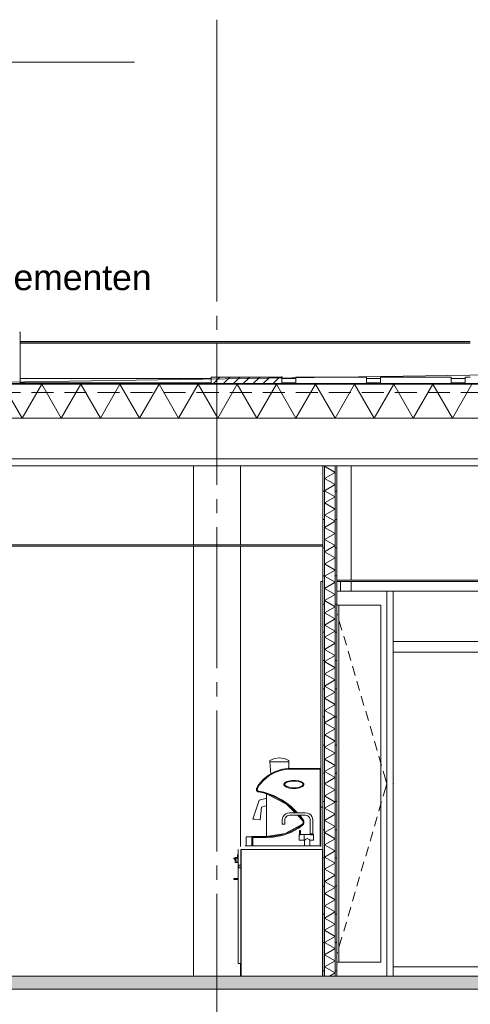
# Model space of a CAD drawing. Header units: millimetres. Extents: x 10 to 831, y -9 to 584.
# Tile 28 of 40: x 175 to 207, y 450 to 520. Entities that reach past the tile are written whole.
import ezdxf
from ezdxf.xclip import XClip

# ---------------------------------------------------------------- set-up
doc = ezdxf.new("R2010")
doc.units = ezdxf.units.MM
doc.header["$MEASUREMENT"] = 0
doc.header["$XCLIPFRAME"] = 0
doc.linetypes.add('B0204', pattern=[13, 10, -1, 1, -1])
doc.linetypes.add('B0701', pattern=[2.3412, 1.56, -0.7812])
for name, color, linetype in [('21 Buitenwanden', 7, 'Continuous'), ('22 NC Binnenwanden', 7, 'Continuous'), ('22 NC Binnenwanden Doorsnede-arcering', 7, 'Continuous'), ('22 NC Binnenwanden Laagscheidingslijnen', 7, 'Continuous'), ('23 Vloeren Doorsnede-arcering', 7, 'Continuous'), ('23 Vloeren Laagscheidingslijnen', 7, 'Continuous'), ('27 Daken', 7, 'Continuous'), ('27 Daken Doorsnede-arcering', 7, 'Continuous'), ('27 Daken Laagscheidingslijnen', 7, 'Continuous'), ('28 Draagconstructies', 7, 'Continuous'), ('43 Vloerafwerking', 7, 'Continuous'), ('43 Vloerafwerking Laagscheidingslijnen', 7, 'Continuous'), ('45 Plafondafwerking', 7, 'Continuous'), ('45 Plafondafwerking Laagscheidingslijnen', 7, 'Continuous'), ('73 Keuken', 7, 'Continuous'), ('74 Sanitair', 7, 'Continuous'), ('A Stramien', 7, 'Continuous'), ('New_27 Daken', 7, 'Continuous'), ('New_27 Daken Doorsnede-arcering', 7, 'Continuous'), ('New_27 Daken Laagscheidingslijnen', 7, 'Continuous')]:
    doc.layers.add(name, color=color, linetype=linetype)
doc.styles.add('GENERATED_STYLE_1', font='txt')
pattern_1 = [(1e-14, (116.7845, 412.099), (0, 2), [])]

# ---------------------------------------------------------------- blocks, each defined once
blk = doc.blocks.new('*X12')
at = {"layer": '27 Daken Doorsnede-arcering', "linetype": 'Continuous', "lineweight": 0, "true_color": 0x000000}
for points in [[(175.289, 493.749), (173.789, 493.749), (173.789, 493.699), (175.289, 493.699)], [(178.289, 493.749), (176.789, 493.749), (176.789, 493.699), (178.289, 493.699)], [(181.289, 493.749), (179.789, 493.749), (179.789, 493.699), (181.289, 493.699)], [(184.289, 493.749), (182.789, 493.749), (182.789, 493.699), (184.289, 493.699)], [(187.289, 493.749), (185.789, 493.749), (185.789, 493.699), (187.289, 493.699)], [(190.289, 493.749), (188.789, 493.749), (188.789, 493.699), (190.289, 493.699)], [(193.289, 493.749), (191.789, 493.749), (191.789, 493.699), (193.289, 493.699)], [(196.289, 493.749), (194.789, 493.749), (194.789, 493.699), (196.289, 493.699)], [(199.289, 493.749), (197.789, 493.749), (197.789, 493.699), (199.289, 493.699)], [(202.289, 493.749), (200.789, 493.749), (200.789, 493.699), (202.289, 493.699)], [(205.289, 493.749), (203.789, 493.749), (203.789, 493.699), (205.289, 493.699)]]:
    blk.add_hatch(color=18, dxfattribs=at).paths.add_polyline_path(points)
blk = doc.blocks.new('*X15')
at = {"layer": '27 Daken Doorsnede-arcering', "color": 7, "linetype": 'Continuous', "lineweight": 0}
for p, q in [((174.981, 491.299), (173.596, 493.699)), ((174.981, 491.299), (176.367, 493.699)), ((177.753, 491.299), (176.367, 493.699)), ((177.753, 491.299), (179.138, 493.699)), ((180.524, 491.299), (179.138, 493.699)), ((180.524, 491.299), (181.91, 493.699)), ((183.295, 491.299), (181.91, 493.699)), ((183.295, 491.299), (184.681, 493.699)), ((186.067, 491.299), (184.681, 493.699)), ((186.067, 491.299), (187.452, 493.699)), ((188.838, 491.299), (187.452, 493.699)), ((188.838, 491.299), (190.223, 493.699)), ((191.609, 491.299), (190.223, 493.699)), ((191.609, 491.299), (192.995, 493.699)), ((194.38, 491.299), (192.995, 493.699)), ((194.38, 491.299), (195.766, 493.699)), ((197.152, 491.299), (195.766, 493.699)), ((197.152, 491.299), (198.537, 493.699)), ((199.923, 491.299), (198.537, 493.699)), ((199.923, 491.299), (201.309, 493.699)), ((202.694, 491.299), (201.309, 493.699)), ((202.694, 491.299), (204.08, 493.699)), ((205.465, 491.299), (204.08, 493.699)), ((205.465, 491.299), (206.851, 493.699))]:
    blk.add_line(p, q, dxfattribs=at)
blk = doc.blocks.new('*X24')
at = {"layer": '22 NC Binnenwanden Doorsnede-arcering', "color": 7, "linetype": 'Continuous', "lineweight": 0}
for p, q in [((196.449, 487.899), (196.409, 487.876)), ((197.159, 487.443), (196.409, 487.876)), ((197.159, 487.443), (196.409, 487.01)), ((197.159, 486.577), (196.409, 487.01)), ((197.159, 486.577), (196.409, 486.144)), ((197.159, 485.711), (196.409, 486.144)), ((197.159, 485.711), (196.409, 485.278)), ((197.159, 484.845), (196.409, 485.278)), ((197.159, 484.845), (196.409, 484.412)), ((197.159, 483.979), (196.409, 484.412)), ((197.159, 483.979), (196.409, 483.546)), ((197.159, 483.113), (196.409, 483.546)), ((197.159, 483.113), (196.409, 482.68)), ((197.159, 482.247), (196.409, 482.68)), ((197.159, 482.247), (196.409, 481.814)), ((197.159, 481.381), (196.409, 481.814)), ((197.159, 481.381), (196.409, 480.948)), ((197.159, 480.515), (196.409, 480.948)), ((197.159, 480.515), (196.409, 480.082)), ((197.159, 479.649), (196.409, 480.082)), ((197.159, 479.649), (196.409, 479.216)), ((197.159, 478.783), (196.409, 479.216)), ((197.159, 478.783), (196.409, 478.35)), ((197.159, 477.917), (196.409, 478.35)), ((197.159, 477.917), (196.409, 477.484)), ((197.159, 477.051), (196.409, 477.484)), ((197.159, 477.051), (196.409, 476.618)), ((197.159, 476.185), (196.409, 476.618)), ((197.159, 476.185), (196.409, 475.752)), ((197.159, 475.319), (196.409, 475.752)), ((197.159, 475.319), (196.409, 474.886)), ((197.159, 474.453), (196.409, 474.886)), ((197.159, 474.453), (196.409, 474.02)), ((197.159, 473.587), (196.409, 474.02)), ((197.159, 473.587), (196.409, 473.154)), ((197.159, 472.721), (196.409, 473.154)), ((197.159, 472.721), (196.409, 472.288)), ((197.159, 471.855), (196.409, 472.288)), ((197.159, 471.855), (196.409, 471.422)), ((197.159, 470.989), (196.409, 471.422)), ((197.159, 470.989), (196.409, 470.556)), ((197.159, 470.123), (196.409, 470.556)), ((197.159, 470.123), (196.409, 469.69)), ((197.159, 469.257), (196.409, 469.69)), ((197.159, 469.257), (196.409, 468.824)), ((197.159, 468.391), (196.409, 468.824)), ((197.159, 468.391), (196.409, 467.958)), ((197.159, 467.525), (196.409, 467.958)), ((197.159, 467.525), (196.409, 467.092)), ((197.159, 466.659), (196.409, 467.092)), ((197.159, 466.659), (196.409, 466.226)), ((197.159, 465.793), (196.409, 466.226)), ((197.159, 465.793), (196.409, 465.36)), ((197.159, 464.926), (196.409, 465.36)), ((197.159, 464.926), (196.409, 464.493)), ((197.159, 464.06), (196.409, 464.493)), ((197.159, 464.06), (196.409, 463.627)), ((197.159, 463.194), (196.409, 463.627)), ((197.159, 463.194), (196.409, 462.761)), ((197.159, 462.328), (196.409, 462.761)), ((197.159, 462.328), (196.409, 461.895)), ((197.159, 461.462), (196.409, 461.895)), ((197.159, 461.462), (196.409, 461.029)), ((197.159, 460.596), (196.409, 461.029)), ((197.159, 460.596), (196.409, 460.163)), ((197.159, 459.73), (196.409, 460.163)), ((197.159, 459.73), (196.409, 459.297)), ((197.159, 458.864), (196.409, 459.297)), ((197.159, 458.864), (196.409, 458.431)), ((197.159, 457.998), (196.409, 458.431)), ((197.159, 457.998), (196.409, 457.565)), ((197.159, 457.132), (196.409, 457.565)), ((197.159, 457.132), (196.409, 456.699)), ((197.159, 456.266), (196.409, 456.699)), ((197.159, 456.266), (196.409, 455.833)), ((197.159, 455.4), (196.409, 455.833)), ((197.159, 455.4), (196.409, 454.967)), ((197.159, 454.534), (196.409, 454.967)), ((197.159, 454.534), (196.409, 454.101)), ((197.159, 453.668), (196.409, 454.101)), ((197.159, 453.668), (196.409, 453.235)), ((197.159, 452.802), (196.409, 453.235)), ((197.159, 452.802), (196.409, 452.369)), ((197.159, 451.936), (196.409, 452.369)), ((197.159, 451.936), (196.749, 451.699))]:
    blk.add_line(p, q, dxfattribs=at)
blk = doc.blocks.new('Drawing_2_2', base_point=(116.784, 412.099))
at = {"layer": '22 NC Binnenwanden Doorsnede-arcering', "linetype": 'Continuous', "lineweight": 0, "true_color": 0x000000}
h = blk.add_hatch(dxfattribs=at)
h.set_pattern_fill('930_Lijnen_vert_200_0002', color=18, style=0, pattern_type=2)
h.set_pattern_definition(pattern_1)
h.paths.add_polyline_path([(196.409, 487.899), (196.284, 487.899), (196.284, 451.699), (196.409, 451.699)])
h = blk.add_hatch(dxfattribs=at)
h.set_pattern_fill('930_Lijnen_vert_200_0002', color=18, style=0, pattern_type=2)
h.set_pattern_definition(pattern_1)
h.paths.add_polyline_path([(197.284, 487.899), (197.159, 487.899), (197.159, 451.699), (197.284, 451.699)])
at = {"layer": '23 Vloeren Doorsnede-arcering', "linetype": 'Continuous', "lineweight": 0, "true_color": 0x000000}
h = blk.add_hatch(dxfattribs=at)
h.set_pattern_fill('215_Gewapend_beton___i_h_C5', color=18, style=0, pattern_type=2)
h.set_pattern_definition([(0, (116.7845, 412.099), (0, 6.23538), [0.6, -3]), (0, (118.5845, 415.2166), (0, 6.23538), [0.6, -3]), (60, (116.7845, 412.099), (-5.4, 3.1177), [0.6, -3]), (60, (120.3845, 412.099), (-5.4, 3.1177), [0.6, -3]), (120, (117.3845, 412.099), (5.4, 3.1177), [0.6, -3]), (120, (120.9845, 412.099), (5.4, 3.1177), [0.6, -3]), (0, (116.7845, 412.699), (0, 1.2), [0, -1.2, 0, -1.8]), (45, (117.3845, 412.699), (-0.848528, 0.848528), [0, -0.9, 0, -1.5])])
h.paths.add_polyline_path([(116.784, 451.699), (116.784, 450.799), (249.691, 450.799), (249.691, 451.699)])
at = {"layer": 'New_27 Daken Doorsnede-arcering', "linetype": 'Continuous', "lineweight": 0, "true_color": 0x000000}
h = blk.add_hatch(dxfattribs=at)
h.set_pattern_fill('220_Gewapend_beton___pre_28', color=18, style=0, pattern_type=2)
h.set_pattern_definition([(45, (116.78446, 412.09895), (-0.3535534, 0.3535534), [])])
h.paths.add_polyline_path([(188.371, 493.699), (193.372, 493.699), (193.372, 494.199), (188.371, 494.199)])
at = {"layer": '21 Buitenwanden', "color": 2, "linetype": 'Continuous', "lineweight": 0}
blk.add_line((123.919, 516.535), (182.939, 516.535), dxfattribs=at)
at = {"layer": '21 Buitenwanden', "color": 94, "linetype": 'B0701', "lineweight": 0}
blk.add_line((256.801, 493.099), (112.177, 493.099), dxfattribs=at)
at = {"layer": '21 Buitenwanden', "color": 94, "linetype": 'Continuous', "lineweight": 0, "flags": 128}
blk.add_lwpolyline([(124.679, 493.099), (263.482, 495.181)], dxfattribs=at)
at = {"layer": '22 NC Binnenwanden', "color": 2, "linetype": 'Continuous', "lineweight": 0}
for p, q in [((187.116, 487.899), (187.116, 482.299)), ((190.453, 487.899), (190.453, 482.299)), ((198.284, 487.899), (198.284, 479.799)), ((187.116, 482.199), (187.116, 451.719)), ((190.453, 482.199), (190.453, 460.899)), ((190.453, 459.399), (190.453, 459.384)), ((190.453, 452.614), (190.453, 451.719))]:
    blk.add_line(p, q, dxfattribs=at)
at = {"layer": '22 NC Binnenwanden', "color": 1, "linetype": 'Continuous', "lineweight": 0}
for p, q in [((196.284, 487.899), (196.284, 482.299)), ((197.284, 487.899), (197.284, 479.799)), ((196.284, 482.199), (196.284, 451.719)), ((196.144, 479.029), (196.144, 479.699)), ((196.144, 479.699), (196.284, 479.699)), ((197.284, 479.699), (197.284, 451.719)), ((197.534, 479.029), (197.534, 479.699)), ((196.144, 464.369), (196.144, 479.029)), ((200.826, 479.029), (197.284, 479.029)), ((200.826, 478.029), (200.826, 479.029)), ((201.28, 479.029), (200.826, 479.029)), ((201.28, 478.029), (201.28, 479.029)), ((201.281, 479.029), (201.28, 479.026)), ((228.142, 479.029), (201.28, 479.029)), ((197.284, 478.029), (200.408, 478.029)), ((197.421, 478.029), (197.421, 452.699)), ((200.408, 478.029), (200.408, 452.699)), ((200.826, 452.699), (200.826, 478.029)), ((201.28, 452.699), (201.28, 478.029)), ((197.284, 477.473), (197.333, 477.308)), ((197.452, 476.898), (197.644, 476.242)), ((197.764, 475.833), (197.956, 475.177)), ((201.28, 475.449), (211.629, 475.449)), ((198.076, 474.767), (198.267, 474.111)), ((210.879, 474.699), (201.28, 474.699)), ((198.387, 473.702), (198.579, 473.046)), ((198.699, 472.636), (198.89, 471.981)), ((199.01, 471.571), (199.202, 470.915)), ((199.322, 470.505), (199.514, 469.85)), ((199.633, 469.44), (199.825, 468.784)), ((199.945, 468.374), (200.137, 467.719)), ((200.256, 467.309), (200.408, 466.791)), ((200.408, 466.791), (200.448, 466.653)), ((200.568, 466.244), (200.633, 466.02)), ((200.633, 466.02), (200.825, 465.364)), ((200.633, 464.708), (200.825, 465.364)), ((201.28, 465.361), (201.281, 465.364)), ((200.568, 464.484), (200.633, 464.708)), ((196.144, 463.699), (196.144, 464.369)), ((200.256, 463.419), (200.408, 463.937)), ((200.408, 463.937), (200.448, 464.075)), ((196.144, 463.699), (196.284, 463.699)), ((199.945, 462.353), (200.137, 463.009)), ((199.633, 461.288), (199.825, 461.944)), ((199.322, 460.223), (199.514, 460.878)), ((199.01, 459.157), (199.202, 459.813)), ((198.699, 458.092), (198.89, 458.747)), ((198.387, 457.026), (198.579, 457.682)), ((198.076, 455.961), (198.267, 456.616)), ((197.764, 454.895), (197.956, 455.551)), ((197.452, 453.83), (197.644, 454.485)), ((197.284, 453.255), (197.333, 453.42)), ((200.408, 452.699), (197.284, 452.699)), ((200.826, 451.719), (200.826, 452.699)), ((201.28, 451.719), (201.28, 452.699)), ((201.28, 452.369), (210.879, 452.369))]:
    blk.add_line(p, q, dxfattribs=at)
blk.add_point((201.281, 465.364), dxfattribs=at)
at = {"layer": '22 NC Binnenwanden Laagscheidingslijnen', "color": 9, "linetype": 'Continuous', "lineweight": 0}
for p, q in [((196.409, 487.899), (196.409, 451.699)), ((197.159, 487.899), (197.159, 451.699))]:
    blk.add_line(p, q, dxfattribs=at)
at = {"layer": '23 Vloeren Laagscheidingslijnen', "color": 2, "linetype": 'Continuous', "lineweight": 0}
blk.add_line((249.691, 450.799), (116.784, 450.799), dxfattribs=at)
at = {"layer": '23 Vloeren Laagscheidingslijnen', "color": 2, "linetype": 'Continuous', "lineweight": 0, "flags": 128}
blk.add_lwpolyline([(248.996, 451.699), (197.284, 451.699), (197.159, 451.699), (196.409, 451.699), (196.284, 451.699), (118.924, 451.699)], dxfattribs=at)
at = {"layer": '27 Daken', "color": 2, "linetype": 'Continuous', "lineweight": 0}
for p, q in [((174.834, 496.722), (206.734, 496.722)), ((174.834, 496.702), (206.734, 496.702)), ((174.834, 496.603), (206.734, 496.603))]:
    blk.add_line(p, q, dxfattribs=at)
at = {"layer": '27 Daken', "color": 9, "linetype": 'Continuous', "lineweight": 0}
for p, q in [((174.834, 494.099), (188.371, 494.099)), ((174.834, 493.799), (188.371, 493.799)), ((193.387, 494.099), (194.379, 494.099)), ((193.387, 493.799), (194.379, 493.799)), ((199.379, 494.099), (200.379, 494.099)), ((199.379, 493.799), (200.379, 493.799)), ((205.379, 494.099), (206.379, 494.099)), ((205.379, 493.799), (206.379, 493.799))]:
    blk.add_line(p, q, dxfattribs=at)
at = {"layer": '27 Daken', "color": 1, "linetype": 'Continuous', "lineweight": 0}
blk.add_line((248.219, 493.749), (118.179, 493.749), dxfattribs=at)
at = {"layer": '27 Daken', "color": 3, "linetype": 'Continuous', "lineweight": 0}
for p, q in [((196.284, 487.899), (121.534, 487.899)), ((236.605, 487.899), (197.284, 487.899))]:
    blk.add_line(p, q, dxfattribs=at)
at = {"layer": '27 Daken Laagscheidingslijnen', "color": 1, "linetype": 'Continuous', "lineweight": 0}
blk.add_line((250.047, 493.699), (193.372, 493.699), dxfattribs=at)
at = {"layer": '27 Daken Laagscheidingslijnen', "color": 2, "linetype": 'Continuous', "lineweight": 0}
blk.add_line((250.047, 488.399), (116.784, 488.399), dxfattribs=at)
at = {"layer": '27 Daken Laagscheidingslijnen', "color": 1, "linetype": 'Continuous', "lineweight": 0, "flags": 128}
blk.add_lwpolyline([(188.371, 493.699), (118.164, 493.699), (116.784, 493.699)], dxfattribs=at)
at = {"layer": '27 Daken Laagscheidingslijnen', "color": 3, "linetype": 'Continuous', "lineweight": 0, "flags": 128}
for points in [[(250.047, 491.299), (117.984, 491.299), (116.97, 491.299), (116.79, 491.299)], [(197.284, 487.899), (197.159, 487.899), (196.409, 487.899), (196.284, 487.899)]]:
    blk.add_lwpolyline(points, dxfattribs=at)
at = {"layer": '28 Draagconstructies', "color": 2, "linetype": 'Continuous', "lineweight": 0}
blk.add_line((198.284, 479.699), (198.284, 479.029), dxfattribs=at)
at = {"layer": '43 Vloerafwerking', "color": 2, "linetype": 'Continuous', "lineweight": 0}
for p, q in [((196.284, 451.719), (118.924, 451.719)), ((248.996, 451.719), (197.284, 451.719))]:
    blk.add_line(p, q, dxfattribs=at)
at = {"layer": '43 Vloerafwerking Laagscheidingslijnen', "color": 2, "linetype": 'Continuous', "lineweight": 0}
for p, q in [((196.284, 451.719), (196.284, 451.699)), ((197.284, 451.719), (197.284, 451.699))]:
    blk.add_line(p, q, dxfattribs=at)
at = {"layer": '45 Plafondafwerking', "color": 2, "linetype": 'Continuous', "lineweight": 0}
for p, q in [((196.284, 482.299), (121.284, 482.299)), ((196.284, 482.199), (121.284, 482.199)), ((250.047, 479.799), (197.284, 479.799)), ((250.047, 479.699), (197.284, 479.699))]:
    blk.add_line(p, q, dxfattribs=at)
at = {"layer": '45 Plafondafwerking Laagscheidingslijnen', "color": 2, "linetype": 'Continuous', "lineweight": 0}
for p, q in [((196.284, 482.299), (196.284, 482.199)), ((197.284, 479.799), (197.284, 479.699))]:
    blk.add_line(p, q, dxfattribs=at)
at = {"layer": '73 Keuken', "color": 1, "linetype": 'Continuous', "lineweight": 0}
for p, q in [((192.532, 466.999), (192.855, 467.148)), ((192.537, 466.916), (192.532, 466.999)), ((192.591, 466.056), (192.537, 466.916)), ((192.537, 466.916), (193.881, 466.908)), ((192.855, 467.148), (193.206, 467.199)), ((193.206, 467.199), (193.558, 467.148)), ((193.558, 467.148), (193.881, 466.999)), ((193.881, 466.999), (193.881, 466.908)), ((193.881, 466.908), (193.881, 466.455)), ((192.057, 465.658), (192.44, 465.971)), ((192.095, 465.619), (192.47, 465.926)), ((192.44, 465.971), (192.871, 466.213)), ((192.47, 465.926), (192.893, 466.164)), ((192.871, 466.213), (193.337, 466.377)), ((192.893, 466.164), (193.351, 466.324)), ((193.337, 466.377), (193.825, 466.456)), ((193.351, 466.324), (193.829, 466.402)), ((193.825, 466.456), (194.155, 466.451)), ((193.829, 466.402), (194.154, 466.397)), ((194.154, 466.397), (196.096, 466.397)), ((194.155, 466.451), (196.144, 466.451)), ((196.096, 466.397), (196.096, 460.953)), ((191.608, 465.071), (191.734, 465.283)), ((191.654, 465.043), (191.778, 465.252)), ((191.734, 465.283), (192.057, 465.658)), ((191.778, 465.252), (192.095, 465.619)), ((193.533, 465.31), (193.532, 465.308)), ((193.532, 465.308), (193.535, 465.285)), ((193.537, 465.343), (193.533, 465.321)), ((193.533, 465.321), (193.533, 465.31)), ((193.535, 465.285), (193.541, 465.264)), ((193.545, 465.364), (193.537, 465.343)), ((193.541, 465.264), (193.546, 465.254)), ((193.546, 465.366), (193.545, 465.364)), ((193.554, 465.381), (193.546, 465.366)), ((193.546, 465.254), (193.553, 465.24)), ((193.553, 465.24), (193.574, 465.212)), ((193.575, 465.409), (193.554, 465.381)), ((193.574, 465.212), (193.586, 465.201)), ((193.586, 465.419), (193.575, 465.409)), ((193.587, 465.329), (193.585, 465.317)), ((193.585, 465.31), (193.585, 465.309)), ((193.585, 465.309), (193.586, 465.296)), ((193.616, 465.447), (193.586, 465.419)), ((193.586, 465.296), (193.59, 465.284)), ((193.586, 465.201), (193.631, 465.162)), ((193.592, 465.342), (193.587, 465.329)), ((193.59, 465.284), (193.593, 465.278)), ((193.593, 465.342), (193.592, 465.342)), ((193.599, 465.354), (193.593, 465.342)), ((193.593, 465.278), (193.598, 465.268)), ((193.598, 465.268), (193.613, 465.247)), ((193.614, 465.374), (193.599, 465.354)), ((193.613, 465.247), (193.622, 465.239)), ((193.622, 465.381), (193.614, 465.374)), ((193.684, 465.49), (193.616, 465.447)), ((193.648, 465.406), (193.622, 465.381)), ((193.622, 465.239), (193.662, 465.205)), ((193.631, 465.162), (193.701, 465.122)), ((193.709, 465.444), (193.648, 465.406)), ((193.662, 465.205), (193.724, 465.169)), ((193.739, 465.512), (193.684, 465.49)), ((193.757, 465.463), (193.709, 465.444)), ((193.724, 465.169), (193.757, 465.157)), ((193.847, 465.553), (193.739, 465.512)), ((193.861, 465.502), (193.757, 465.463)), ((193.907, 465.105), (193.757, 465.157)), ((194.073, 465.595), (193.847, 465.553)), ((194.078, 465.543), (193.861, 465.502)), ((194.237, 465.596), (194.073, 465.595)), ((194.237, 465.544), (194.078, 465.543)), ((194.352, 465.599), (194.237, 465.596)), ((194.347, 465.547), (194.237, 465.544)), ((194.566, 465.515), (194.347, 465.547)), ((194.58, 465.565), (194.352, 465.599)), ((194.716, 465.463), (194.566, 465.515)), ((194.735, 465.512), (194.58, 465.565)), ((194.613, 465.118), (194.716, 465.157)), ((194.75, 465.451), (194.716, 465.463)), ((194.716, 465.157), (194.765, 465.176)), ((194.772, 465.498), (194.735, 465.512)), ((194.812, 465.415), (194.75, 465.451)), ((194.765, 465.176), (194.825, 465.214)), ((194.842, 465.458), (194.772, 465.498)), ((194.789, 465.13), (194.857, 465.173)), ((194.852, 465.381), (194.812, 465.415)), ((194.825, 465.214), (194.852, 465.239)), ((194.887, 465.419), (194.842, 465.458)), ((194.861, 465.373), (194.852, 465.381)), ((194.852, 465.239), (194.86, 465.246)), ((194.857, 465.173), (194.887, 465.201)), ((194.86, 465.246), (194.875, 465.266)), ((194.876, 465.352), (194.861, 465.373)), ((194.875, 465.266), (194.881, 465.278)), ((194.881, 465.342), (194.876, 465.352)), ((194.884, 465.336), (194.881, 465.342)), ((194.881, 465.278), (194.886, 465.29)), ((194.881, 465.278), (194.881, 465.278)), ((194.888, 465.324), (194.884, 465.336)), ((194.886, 465.29), (194.889, 465.303)), ((194.9, 465.407), (194.887, 465.419)), ((194.887, 465.201), (194.898, 465.211)), ((194.889, 465.311), (194.888, 465.324)), ((194.889, 465.31), (194.889, 465.311)), ((194.889, 465.303), (194.889, 465.31)), ((194.898, 465.211), (194.919, 465.239)), ((194.92, 465.38), (194.9, 465.407)), ((194.919, 465.239), (194.927, 465.254)), ((194.927, 465.366), (194.92, 465.38)), ((194.932, 465.356), (194.927, 465.366)), ((194.927, 465.254), (194.929, 465.256)), ((194.929, 465.256), (194.937, 465.277)), ((194.939, 465.335), (194.932, 465.356)), ((194.937, 465.277), (194.941, 465.299)), ((194.941, 465.312), (194.939, 465.335)), ((194.941, 465.31), (194.941, 465.312)), ((194.941, 465.299), (194.941, 465.31)), ((191.58, 464.956), (191.581, 464.991)), ((191.585, 464.922), (191.58, 464.956)), ((191.581, 464.991), (191.587, 465.025)), ((191.597, 464.89), (191.585, 464.922)), ((191.587, 465.025), (191.6, 465.057)), ((191.613, 464.859), (191.597, 464.89)), ((191.6, 465.057), (191.608, 465.071)), ((191.635, 464.832), (191.613, 464.859)), ((191.634, 464.96), (191.635, 464.985)), ((191.638, 464.935), (191.634, 464.96)), ((191.635, 464.985), (191.639, 465.01)), ((191.661, 464.81), (191.635, 464.832)), ((191.646, 464.912), (191.638, 464.935)), ((191.639, 465.01), (191.649, 465.033)), ((191.658, 464.89), (191.646, 464.912)), ((191.649, 465.033), (191.654, 465.043)), ((191.674, 464.87), (191.658, 464.89)), ((191.691, 464.792), (191.661, 464.81)), ((191.693, 464.854), (191.674, 464.87)), ((191.723, 464.779), (191.691, 464.792)), ((191.715, 464.841), (191.693, 464.854)), ((191.738, 464.832), (191.715, 464.841)), ((191.74, 464.776), (191.723, 464.779)), ((191.75, 464.829), (191.738, 464.832)), ((191.74, 464.776), (192.09, 464.707)), ((192.105, 464.76), (191.75, 464.829)), ((192.765, 464.471), (192.09, 464.707)), ((192.786, 464.521), (192.105, 464.76)), ((192.286, 461.61), (192.286, 464.637)), ((192.286, 464.637), (193.723, 463.909)), ((192.306, 464.626), (192.306, 464.632)), ((193.399, 464.142), (192.765, 464.471)), ((193.427, 464.188), (192.786, 464.521)), ((193.701, 465.122), (193.739, 465.108)), ((193.739, 465.108), (193.894, 465.055)), ((193.894, 465.055), (194.122, 465.021)), ((194.126, 465.073), (193.907, 465.105)), ((194.122, 465.021), (194.237, 465.024)), ((194.126, 465.073), (194.237, 465.076)), ((194.237, 465.076), (194.396, 465.077)), ((194.237, 465.024), (194.4, 465.025)), ((194.396, 465.077), (194.613, 465.118)), ((194.4, 465.025), (194.627, 465.067)), ((194.627, 465.067), (194.735, 465.108)), ((194.735, 465.108), (194.789, 465.13)), ((191.785, 464.193), (191.331, 462.857)), ((192.25, 464.32), (191.785, 464.193)), ((192.25, 463.798), (191.95, 463.698)), ((192.286, 464.32), (192.25, 464.32)), ((192.286, 463.798), (192.25, 463.798)), ((193.98, 463.725), (193.399, 464.142)), ((194.014, 463.767), (193.427, 464.188)), ((193.723, 463.909), (194.325, 463.299)), ((194.502, 463.299), (194.014, 463.767)), ((191.95, 463.698), (191.85, 462.799)), ((193.482, 463.044), (193.431, 462.921)), ((193.563, 463.15), (193.482, 463.044)), ((193.669, 463.231), (193.563, 463.15)), ((193.792, 463.282), (193.669, 463.231)), ((193.76, 463.074), (193.692, 463.022)), ((193.839, 463.107), (193.76, 463.074)), ((193.919, 463.299), (193.792, 463.282)), ((193.93, 463.119), (193.839, 463.107)), ((195.07, 463.299), (193.919, 463.299)), ((195.059, 463.119), (193.93, 463.119)), ((194.424, 463.299), (193.98, 463.725)), ((194.502, 463.119), (194.853, 462.763)), ((194.853, 462.763), (194.581, 463.119)), ((194.897, 462.795), (194.649, 463.119)), ((195.15, 463.107), (195.059, 463.119)), ((195.197, 463.282), (195.07, 463.299)), ((195.229, 463.074), (195.15, 463.107)), ((195.32, 463.231), (195.197, 463.282)), ((195.297, 463.022), (195.229, 463.074)), ((195.426, 463.15), (195.32, 463.231)), ((195.507, 463.044), (195.426, 463.15)), ((195.558, 462.921), (195.507, 463.044)), ((196.15, 463.699), (196.15, 460.899)), ((191.373, 462.852), (191.331, 462.857)), ((191.453, 462.843), (191.373, 462.852)), ((191.85, 462.799), (191.453, 462.843)), ((193.431, 462.921), (193.414, 462.795)), ((193.414, 462.795), (193.414, 462.489)), ((193.414, 462.489), (193.421, 462.489)), ((193.421, 462.489), (193.44, 462.489)), ((193.44, 462.489), (193.469, 462.489)), ((193.469, 462.489), (193.503, 462.489)), ((193.503, 462.489), (193.537, 462.489)), ((193.537, 462.489), (193.567, 462.489)), ((193.567, 462.489), (193.587, 462.489)), ((193.587, 462.489), (193.594, 462.489)), ((193.606, 462.874), (193.594, 462.783)), ((193.594, 462.783), (193.594, 462.489)), ((193.639, 462.954), (193.606, 462.874)), ((194.806, 462.457), (193.615, 461.828)), ((193.692, 463.022), (193.639, 462.954)), ((194.544, 462.258), (194.806, 462.457)), ((194.58, 462.218), (194.839, 462.414)), ((194.847, 462.497), (194.806, 462.457)), ((194.806, 462.457), (194.816, 462.464)), ((194.816, 462.464), (194.844, 462.492)), ((194.839, 462.414), (194.851, 462.422)), ((194.844, 462.492), (194.866, 462.524)), ((194.876, 462.546), (194.847, 462.497)), ((194.851, 462.422), (194.885, 462.457)), ((194.865, 462.747), (194.853, 462.763)), ((194.853, 462.763), (194.88, 462.713)), ((194.881, 462.712), (194.865, 462.747)), ((194.866, 462.524), (194.882, 462.559)), ((194.892, 462.6), (194.876, 462.546)), ((194.88, 462.713), (194.893, 462.657)), ((194.892, 462.675), (194.881, 462.712)), ((194.882, 462.559), (194.892, 462.597)), ((194.885, 462.457), (194.913, 462.497)), ((194.895, 462.636), (194.892, 462.675)), ((194.893, 462.657), (194.892, 462.6)), ((194.892, 462.597), (194.895, 462.636)), ((194.911, 462.775), (194.897, 462.795)), ((194.932, 462.731), (194.911, 462.775)), ((194.913, 462.497), (194.933, 462.541)), ((194.945, 462.684), (194.932, 462.731)), ((194.933, 462.541), (194.945, 462.588)), ((194.949, 462.636), (194.945, 462.684)), ((194.945, 462.588), (194.949, 462.636)), ((195.35, 462.954), (195.297, 463.022)), ((195.382, 462.874), (195.35, 462.954)), ((195.394, 462.783), (195.382, 462.874)), ((195.394, 461.809), (195.394, 462.783)), ((195.574, 462.795), (195.558, 462.921)), ((195.574, 461.809), (195.574, 462.795)), ((193.615, 461.828), (192.286, 461.61)), ((192.697, 461.618), (193.344, 461.733)), ((192.759, 461.57), (193.397, 461.692)), ((193.344, 461.733), (193.965, 461.949)), ((193.397, 461.692), (194.008, 461.909)), ((193.965, 461.949), (194.544, 462.258)), ((194.008, 461.909), (194.58, 462.218)), ((194.634, 461.749), (194.614, 461.749)), ((194.734, 461.74), (194.614, 461.74)), ((194.614, 461.74), (194.614, 461.737)), ((194.614, 461.737), (194.614, 461.734)), ((194.614, 461.734), (194.734, 461.737)), ((194.614, 461.734), (194.614, 461.69)), ((194.614, 461.69), (194.614, 461.625)), ((194.637, 462.049), (194.634, 462.049)), ((194.634, 461.749), (194.634, 462.049)), ((194.637, 461.748), (194.634, 461.749)), ((194.645, 462.049), (194.637, 462.049)), ((194.645, 461.747), (194.637, 461.748)), ((194.656, 462.049), (194.645, 462.049)), ((194.656, 461.746), (194.645, 461.747)), ((194.669, 462.049), (194.656, 462.049)), ((194.669, 461.746), (194.656, 461.746)), ((194.683, 462.049), (194.669, 462.049)), ((194.683, 461.746), (194.669, 461.746)), ((194.694, 462.049), (194.683, 462.049)), ((194.694, 461.747), (194.683, 461.746)), ((194.702, 462.049), (194.694, 462.049)), ((194.702, 461.748), (194.694, 461.747)), ((194.704, 462.049), (194.702, 462.049)), ((194.704, 461.749), (194.702, 461.748)), ((194.704, 461.749), (194.704, 462.049)), ((194.964, 461.749), (194.704, 461.749)), ((194.734, 461.737), (194.734, 461.74)), ((194.964, 461.749), (194.964, 461.734)), ((194.964, 461.734), (194.964, 461.69)), ((194.964, 461.69), (194.964, 461.625)), ((194.974, 461.749), (194.974, 461.742)), ((195.404, 461.749), (194.974, 461.749)), ((194.974, 461.742), (194.974, 461.722)), ((194.974, 461.722), (194.974, 461.69)), ((194.974, 461.69), (194.974, 461.649)), ((194.974, 461.649), (194.974, 461.601)), ((195.401, 461.809), (195.394, 461.809)), ((195.421, 461.809), (195.401, 461.809)), ((195.404, 461.749), (195.404, 461.809)), ((195.411, 461.747), (195.404, 461.749)), ((195.428, 461.741), (195.411, 461.747)), ((195.45, 461.809), (195.421, 461.809)), ((195.454, 461.735), (195.428, 461.741)), ((195.484, 461.809), (195.45, 461.809)), ((195.484, 461.732), (195.454, 461.735)), ((195.519, 461.809), (195.484, 461.809)), ((195.515, 461.735), (195.484, 461.732)), ((195.541, 461.741), (195.515, 461.735)), ((195.548, 461.809), (195.519, 461.809)), ((195.558, 461.747), (195.541, 461.741)), ((195.568, 461.809), (195.548, 461.809)), ((195.564, 461.749), (195.558, 461.747)), ((195.564, 461.749), (195.564, 461.809)), ((195.624, 461.749), (195.564, 461.749)), ((195.574, 461.809), (195.568, 461.809)), ((195.624, 461.749), (195.624, 461.742)), ((195.624, 461.742), (195.624, 461.722)), ((195.624, 461.722), (195.624, 461.69)), ((195.624, 461.69), (195.624, 461.649)), ((195.624, 461.649), (195.624, 461.601)), ((190.8, 460.949), (190.784, 460.949)), ((190.843, 460.949), (190.8, 460.949)), ((190.908, 460.949), (190.843, 460.949)), ((190.849, 461.599), (190.966, 461.599)), ((190.849, 460.949), (190.849, 461.599)), ((190.984, 460.949), (190.908, 460.949)), ((190.966, 461.599), (191.264, 461.599)), ((195.584, 460.949), (190.984, 460.949)), ((191.264, 460.949), (191.264, 461.61)), ((191.264, 461.61), (192.286, 461.61)), ((191.318, 460.953), (191.318, 461.556)), ((191.318, 461.556), (192.286, 461.556)), ((194.999, 460.953), (191.318, 460.953)), ((192.286, 461.61), (192.697, 461.618)), ((192.286, 461.556), (192.759, 461.57)), ((192.306, 461.611), (192.306, 461.614)), ((194.614, 461.625), (194.614, 461.549)), ((194.614, 461.549), (194.614, 461.472)), ((194.614, 461.472), (194.614, 461.408)), ((194.614, 461.408), (194.614, 461.364)), ((194.614, 461.361), (194.614, 461.358)), ((194.734, 461.361), (194.614, 461.361)), ((194.614, 461.358), (194.614, 461.349)), ((194.614, 461.349), (194.734, 461.358)), ((194.964, 461.349), (194.614, 461.349)), ((194.734, 461.358), (194.734, 461.361)), ((194.964, 461.625), (194.964, 461.549)), ((194.964, 461.549), (194.964, 461.472)), ((194.964, 461.472), (194.964, 461.408)), ((194.964, 461.408), (194.964, 461.364)), ((194.964, 461.364), (194.964, 461.349)), ((194.974, 461.601), (194.974, 461.549)), ((194.974, 461.549), (194.974, 461.497)), ((194.974, 461.497), (194.974, 461.449)), ((194.974, 461.449), (194.974, 461.408)), ((194.974, 461.408), (194.974, 461.376)), ((194.974, 461.376), (194.974, 461.356)), ((194.974, 461.356), (194.974, 461.349)), ((194.999, 461.349), (194.974, 461.349)), ((194.999, 461.349), (195.006, 461.355)), ((194.999, 461.349), (194.999, 460.949)), ((195.006, 461.355), (195.007, 461.356)), ((195.007, 461.356), (195.024, 461.372)), ((195.024, 461.372), (195.029, 461.376)), ((195.029, 461.376), (195.054, 461.398)), ((195.054, 461.398), (195.092, 461.429)), ((195.092, 461.429), (195.137, 461.459)), ((195.137, 461.459), (195.184, 461.473)), ((195.184, 461.473), (195.232, 461.459)), ((195.232, 461.459), (195.277, 461.429)), ((195.277, 461.429), (195.315, 461.398)), ((195.315, 461.398), (195.34, 461.376)), ((195.34, 461.376), (195.345, 461.372)), ((195.345, 461.372), (195.362, 461.356)), ((195.362, 461.356), (195.363, 461.355)), ((195.363, 461.355), (195.369, 461.349)), ((195.369, 461.349), (195.369, 460.949)), ((195.624, 461.349), (195.369, 461.349)), ((196.096, 460.953), (195.369, 460.953)), ((195.661, 460.949), (195.584, 460.949)), ((195.624, 461.601), (195.624, 461.549)), ((195.624, 461.549), (195.624, 461.497)), ((195.624, 461.497), (195.624, 461.449)), ((195.624, 461.449), (195.624, 461.408)), ((195.624, 461.408), (195.624, 461.376)), ((195.624, 461.376), (195.624, 461.356)), ((195.624, 461.356), (195.624, 461.349)), ((195.726, 460.949), (195.661, 460.949)), ((195.769, 460.949), (195.726, 460.949)), ((195.784, 460.949), (195.769, 460.949)), ((190.234, 460.044), (190.234, 460.328)), ((190.284, 460.328), (190.234, 460.328)), ((190.284, 459.585), (190.284, 460.699)), ((190.484, 460.499), (190.484, 460.699)), ((190.484, 459.399), (190.484, 460.499)), ((196.269, 460.684), (190.499, 460.684)), ((190.499, 460.684), (190.499, 451.719)), ((196.269, 451.719), (196.269, 460.684)), ((189.987, 460.06), (189.984, 460.049)), ((189.984, 460.049), (189.987, 460.037)), ((189.993, 460.07), (189.987, 460.06)), ((189.987, 460.037), (189.993, 460.028)), ((190.003, 460.077), (189.993, 460.07)), ((189.993, 460.028), (190.003, 460.021)), ((190.014, 460.079), (190.003, 460.077)), ((190.003, 460.021), (190.014, 460.019)), ((190.026, 460.077), (190.014, 460.079)), ((190.014, 460.019), (190.026, 460.021)), ((190.036, 460.07), (190.026, 460.077)), ((190.026, 460.021), (190.036, 460.028)), ((190.034, 460.072), (190.031, 460.074)), ((190.031, 460.074), (190.084, 460.074)), ((190.031, 460.024), (190.034, 460.026)), ((190.031, 460.024), (190.084, 460.024)), ((190.036, 460.069), (190.034, 460.072)), ((190.034, 460.026), (190.035, 460.027)), ((190.035, 460.027), (190.039, 460.031)), ((190.042, 460.06), (190.036, 460.07)), ((190.039, 460.067), (190.036, 460.069)), ((190.036, 460.028), (190.042, 460.037)), ((190.042, 460.06), (190.039, 460.067)), ((190.039, 460.031), (190.041, 460.036)), ((190.041, 460.036), (190.043, 460.039)), ((190.044, 460.049), (190.042, 460.06)), ((190.043, 460.059), (190.042, 460.06)), ((190.042, 460.037), (190.044, 460.049)), ((190.044, 460.049), (190.043, 460.059)), ((190.043, 460.039), (190.044, 460.049)), ((190.084, 460.065), (190.084, 460.133)), ((190.234, 460.133), (190.084, 460.133)), ((190.084, 459.956), (190.084, 460.065)), ((190.084, 459.847), (190.084, 459.956)), ((190.084, 459.779), (190.084, 459.847)), ((190.284, 459.779), (190.084, 459.779)), ((190.134, 460.011), (190.134, 460.044)), ((190.284, 460.044), (190.134, 460.044)), ((190.134, 459.956), (190.134, 460.011)), ((190.134, 459.902), (190.134, 459.956)), ((190.134, 459.868), (190.134, 459.902)), ((190.284, 459.868), (190.134, 459.868)), ((190.334, 459.585), (190.284, 459.585)), ((190.284, 459.585), (190.284, 459.538)), ((190.484, 459.585), (190.334, 459.585)), ((190.334, 459.538), (190.334, 459.585)), ((190.284, 459.492), (190.284, 459.538)), ((190.334, 459.538), (190.284, 459.538)), ((190.334, 459.492), (190.284, 459.492)), ((190.284, 459.492), (190.284, 459.445)), ((190.284, 459.399), (190.284, 459.445)), ((190.334, 459.445), (190.284, 459.445)), ((190.334, 459.399), (190.284, 459.399)), ((190.284, 452.614), (190.284, 459.384)), ((190.484, 459.384), (190.284, 459.384)), ((190.334, 459.492), (190.334, 459.538)), ((190.334, 459.445), (190.334, 459.492)), ((190.334, 459.399), (190.334, 459.445)), ((190.484, 459.399), (190.334, 459.399)), ((190.484, 452.799), (190.484, 459.399)), ((189.987, 458.625), (189.984, 458.614)), ((189.984, 458.614), (189.987, 458.602)), ((189.987, 458.595), (189.984, 458.584)), ((189.984, 458.584), (189.987, 458.572)), ((189.993, 458.635), (189.987, 458.625)), ((189.993, 458.605), (189.987, 458.595)), ((189.987, 458.602), (189.989, 458.599)), ((189.987, 458.572), (189.993, 458.563)), ((190.003, 458.642), (189.993, 458.635)), ((190.003, 458.612), (189.993, 458.605)), ((189.993, 458.563), (190.003, 458.556)), ((190.014, 458.644), (190.003, 458.642)), ((190.014, 458.614), (190.003, 458.612)), ((190.003, 458.556), (190.014, 458.554)), ((190.026, 458.642), (190.014, 458.644)), ((190.026, 458.612), (190.014, 458.614)), ((190.014, 458.554), (190.026, 458.556)), ((190.036, 458.635), (190.026, 458.642)), ((190.036, 458.605), (190.026, 458.612)), ((190.026, 458.556), (190.036, 458.563)), ((190.034, 458.637), (190.031, 458.639)), ((190.031, 458.639), (190.284, 458.639)), ((190.034, 458.607), (190.031, 458.609)), ((190.031, 458.609), (190.284, 458.609)), ((190.031, 458.559), (190.034, 458.561)), ((190.031, 458.559), (190.284, 458.559)), ((190.036, 458.634), (190.034, 458.637)), ((190.036, 458.604), (190.034, 458.607)), ((190.034, 458.561), (190.035, 458.562)), ((190.035, 458.562), (190.039, 458.566)), ((190.042, 458.625), (190.036, 458.635)), ((190.039, 458.632), (190.036, 458.634)), ((190.042, 458.595), (190.036, 458.605)), ((190.039, 458.602), (190.036, 458.604)), ((190.036, 458.563), (190.042, 458.572)), ((190.042, 458.625), (190.039, 458.632)), ((190.042, 458.595), (190.039, 458.602)), ((190.039, 458.566), (190.041, 458.571)), ((190.041, 458.571), (190.043, 458.574)), ((190.044, 458.614), (190.042, 458.625)), ((190.043, 458.624), (190.042, 458.625)), ((190.044, 458.584), (190.042, 458.595)), ((190.043, 458.594), (190.042, 458.595)), ((190.042, 458.572), (190.044, 458.584)), ((190.044, 458.614), (190.043, 458.624)), ((190.043, 458.609), (190.044, 458.614)), ((190.044, 458.584), (190.043, 458.594)), ((190.043, 458.574), (190.044, 458.584)), ((190.044, 458.609), (190.044, 458.614)), ((190.484, 452.614), (190.284, 452.614)), ((190.484, 452.599), (190.484, 452.799)), ((190.484, 451.719), (190.484, 452.599)), ((190.484, 452.599), (190.499, 452.599)), ((196.269, 452.599), (196.284, 452.599))]:
    blk.add_line(p, q, dxfattribs=at)
for p in [(193.585, 465.317), (194.614, 461.74), (194.614, 461.361)]:
    blk.add_point(p, dxfattribs=at)
at = {"layer": '74 Sanitair', "color": 1, "linetype": 'Continuous', "lineweight": 0}
for p, q in [((174.784, 497.389), (174.834, 497.389)), ((174.834, 497.389), (174.834, 497.354)), ((174.834, 497.354), (174.834, 497.269)), ((174.834, 497.269), (174.834, 493.749))]:
    blk.add_line(p, q, dxfattribs=at)
at = {"layer": 'A Stramien', "color": 9, "linetype": 'B0204', "lineweight": 0}
for q in [(188.785, 519.554), (188.785, 385.099)]:
    blk.add_line((188.785, 509.554), q, dxfattribs=at)
at = {"layer": 'New_27 Daken', "color": 2, "linetype": 'Continuous', "lineweight": 0}
for p, q in [((188.371, 494.199), (188.371, 493.699)), ((193.372, 494.199), (188.371, 494.199)), ((193.372, 494.199), (193.372, 493.699))]:
    blk.add_line(p, q, dxfattribs=at)
at = {"layer": 'New_27 Daken', "color": 9, "linetype": 'Continuous', "lineweight": 0}
for p, q in [((193.379, 493.749), (193.379, 494.199)), ((193.387, 493.749), (193.387, 494.199)), ((194.379, 494.199), (199.379, 494.199)), ((194.379, 493.749), (194.379, 494.199)), ((199.379, 493.749), (199.379, 494.199)), ((200.379, 494.199), (205.379, 494.199)), ((200.379, 493.749), (200.379, 494.199)), ((205.379, 493.749), (205.379, 494.199)), ((206.379, 494.199), (206.734, 494.199)), ((206.379, 493.749), (206.379, 494.199))]:
    blk.add_line(p, q, dxfattribs=at)
for p in [(193.379, 494.199), (193.387, 494.199)]:
    blk.add_point(p, dxfattribs=at)
at = {"layer": 'New_27 Daken Laagscheidingslijnen', "color": 2, "linetype": 'Continuous', "lineweight": 0}
blk.add_line((193.372, 493.699), (188.371, 493.699), dxfattribs=at)
at = {"layer": '21 Buitenwanden', "color": 4, "linetype": 'Continuous', "lineweight": 0}
for name in ['*X15', '*X12', '*X24']:
    blk.add_blockref(name, (0, 0), dxfattribs=at)
at = {"color": 2, "linetype": 'Continuous', "lineweight": 0, "insert": (129.783, 499.831), "char_height": 1.8, "attachment_point": 7, "style": 'GENERATED_STYLE_1'}
blk.add_mtext('\\A1;{\\pql;\\fArial|b0|i0|c0|p38;- \\fArial|b0|i0|c0|p38;betonvloer met\\fArial|b0|i0|c0|p38; \\fArial|b0|i0|c0|p38;gewichtsbesparende elementen}', dxfattribs=at)

msp = doc.modelspace()

# ---------------------------------------------------------------- block references
at = {"color": 4, "linetype": 'Continuous', "lineweight": 0}
ref = msp.add_blockref('Drawing_2_2', (116.784, 412.099), dxfattribs=at)
XClip(ref).set_block_clipping_path([(55.999895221, 361.9520739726), (597.9382441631, 528.613735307)])

doc.saveas('drawing.dxf')
